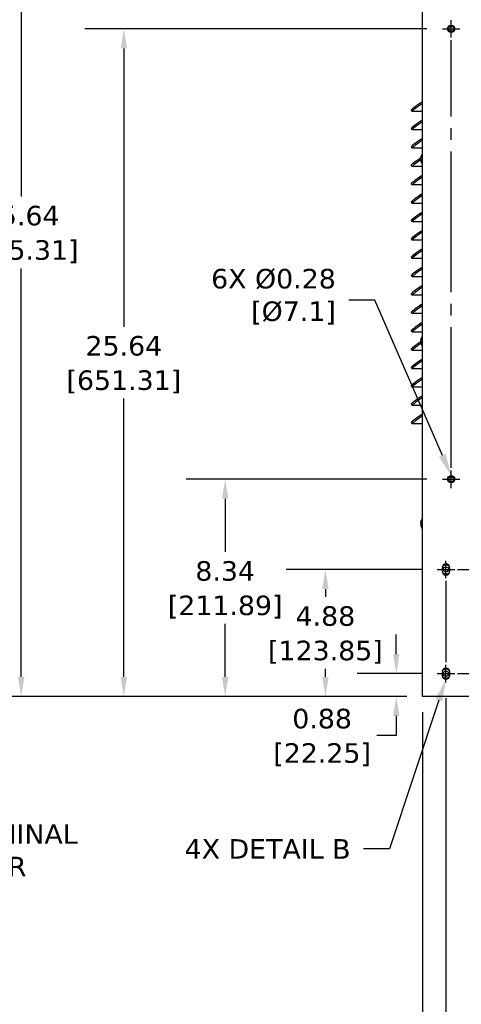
# Model space of a CAD drawing. Header units: inches. Extents: x -1 to 128, y 3 to 101.
# Tile 14 of 17: x 66 to 83, y 36 to 74. Entities that reach past the tile are written whole.
import ezdxf
from ezdxf import colors
from ezdxf.entities.mleader import LeaderData, LeaderLine
from ezdxf.math import Vec2, Vec3

# ---------------------------------------------------------------- set-up
doc = ezdxf.new("R2010")
doc.units = ezdxf.units.IN
doc.header["$LTSCALE"] = 12
doc.header["$MEASUREMENT"] = 0
doc.header["$PDSIZE"] = -1
doc.linetypes.add('SLD-Center', pattern=[0.75, 0.6, -0.05, 0.05, -0.05])
doc.linetypes.add('SLD-Solid', pattern=[0])
doc.layers.add('CENTER', color=40, linetype='SLD-Center')
doc.layers.add('DIMENSIONS', color=140, linetype='SLD-Solid', lineweight=25)
doc.styles.get("Standard").update_dxf_attribs({"font": 'verdana.ttf'})
doc.dimstyles.get("Standard").update_dxf_attribs({"dimtxt": 0.18, "dimasz": 0.18, "dimexe": 0.18, "dimexo": 0.0625, "dimgap": 0.09, "dimtad": 0, "dimtih": 1, "dimtoh": 1, "dimdec": 4, "dimzin": 0, "dimdsep": 46, "dimtxsty": 'Standard', "dimcen": 0.09, "dimadec": 0, "dimazin": 0, "dimtfac": 1, "dimtdec": 4, "dimtofl": 0, "dimtmove": 0, "dimatfit": 3, "dimfxl": 0, "dimtolj": 1, "dimtzin": 0, "dimarcsym": 0})

# ---------------------------------------------------------------- blocks, each defined once
blk = doc.blocks.new('*D143')
at = {"layer": 'Defpoints', "color": 0}
for p in [(82.09, 48.699), (80.521, 47.823), (81.529, 47.823)]:
    blk.add_point(p, dxfattribs=at)
at = {"layer": 'DIMENSIONS', "color": 0, "lineweight": -2}
for p, q in [((80.521, 49.449), (80.521, 50.199)), ((81.49, 48.699), (79.021, 48.699)), ((80.929, 47.823), (79.021, 47.823)), ((80.521, 47.073), (80.521, 46.323)), ((80.521, 46.323), (79.771, 46.323))]:
    blk.add_line(p, q, dxfattribs=at)
at = {"layer": 'DIMENSIONS', "color": 0}
for points in [[(80.396, 49.449), (80.646, 49.449), (80.521, 48.699)], [(80.396, 47.073), (80.646, 47.073), (80.521, 47.823)]]:
    blk.add_solid(points, dxfattribs=at)
at = {"layer": 'DIMENSIONS', "color": 0, "char_height": 0.75, "attachment_point": 5}
for s, insert in [('\\A1;0.88', (77.674, 46.965)), ('\\A1;[22.25]', (77.674, 45.582))]:
    blk.add_mtext(s, dxfattribs=dict(at, insert=insert))
blk = doc.blocks.new('*D142')
at = {"layer": 'Defpoints', "color": 0}
for p in [(77.8, 52.699), (82.09, 52.699), (81.529, 47.823)]:
    blk.add_point(p, dxfattribs=at)
at = {"layer": 'DIMENSIONS', "color": 0, "lineweight": -2}
for p, q in [((81.49, 52.699), (76.3, 52.699)), ((77.8, 51.949), (77.8, 51.643)), ((77.8, 48.573), (77.8, 48.878)), ((80.929, 47.823), (76.3, 47.823))]:
    blk.add_line(p, q, dxfattribs=at)
at = {"layer": 'DIMENSIONS', "color": 0}
for points in [[(77.675, 51.949), (77.925, 51.949), (77.8, 52.699)], [(77.675, 48.573), (77.925, 48.573), (77.8, 47.823)]]:
    blk.add_solid(points, dxfattribs=at)
at = {"layer": 'DIMENSIONS', "color": 0, "char_height": 0.75, "attachment_point": 5}
for s, insert in [('\\A1;4.88', (77.8, 50.903)), ('\\A1;[123.85]', (77.8, 49.52))]:
    blk.add_mtext(s, dxfattribs=dict(at, insert=insert))
blk = doc.blocks.new('*D141')
at = {"layer": 'Defpoints', "color": 0}
for p in [(73.952, 56.165), (82.29, 56.165), (81.529, 47.823)]:
    blk.add_point(p, dxfattribs=at)
at = {"layer": 'DIMENSIONS', "color": 0, "lineweight": -2}
for p, q in [((81.69, 56.165), (72.452, 56.165)), ((73.952, 55.415), (73.952, 53.376)), ((73.952, 48.573), (73.952, 50.611)), ((80.929, 47.823), (72.452, 47.823))]:
    blk.add_line(p, q, dxfattribs=at)
at = {"layer": 'DIMENSIONS', "color": 0}
for points in [[(73.827, 55.415), (74.077, 55.415), (73.952, 56.165)], [(73.827, 48.573), (74.077, 48.573), (73.952, 47.823)]]:
    blk.add_solid(points, dxfattribs=at)
at = {"layer": 'DIMENSIONS', "color": 0, "char_height": 0.75, "attachment_point": 5}
for s, insert in [('\\A1;8.34', (73.952, 52.636)), ('\\A1;[211.89]', (73.952, 51.253))]:
    blk.add_mtext(s, dxfattribs=dict(at, insert=insert))
blk = doc.blocks.new('*D140')
at = {"layer": 'Defpoints', "color": 0}
for p in [(70.062, 73.465), (82.29, 73.465), (81.529, 47.823)]:
    blk.add_point(p, dxfattribs=at)
at = {"layer": 'DIMENSIONS', "color": 0, "lineweight": -2}
for p, q in [((81.69, 73.465), (68.562, 73.465)), ((70.062, 72.715), (70.062, 62.025)), ((70.062, 48.573), (70.062, 59.262)), ((80.929, 47.823), (68.562, 47.823))]:
    blk.add_line(p, q, dxfattribs=at)
at = {"layer": 'DIMENSIONS', "color": 0}
for points in [[(69.937, 72.715), (70.187, 72.715), (70.062, 73.465)], [(69.937, 48.573), (70.187, 48.573), (70.062, 47.823)]]:
    blk.add_solid(points, dxfattribs=at)
at = {"layer": 'DIMENSIONS', "color": 0, "char_height": 0.75, "attachment_point": 5}
for s, insert in [('\\A1;25.64', (70.062, 61.284)), ('\\A1;[651.31]', (70.062, 59.903))]:
    blk.add_mtext(s, dxfattribs=dict(at, insert=insert))
blk = doc.blocks.new('*D139')
at = {"layer": 'Defpoints', "color": 0}
for p in [(66.121, 83.465), (82.29, 83.465), (81.529, 47.823)]:
    blk.add_point(p, dxfattribs=at)
at = {"layer": 'DIMENSIONS', "color": 0, "lineweight": -2}
for p, q in [((81.69, 83.465), (64.621, 83.465)), ((66.121, 82.715), (66.121, 67.025)), ((66.121, 48.573), (66.121, 64.262)), ((80.929, 47.823), (64.621, 47.823))]:
    blk.add_line(p, q, dxfattribs=at)
at = {"layer": 'DIMENSIONS', "color": 0}
for points in [[(65.996, 82.715), (66.246, 82.715), (66.121, 83.465)], [(65.996, 48.573), (66.246, 48.573), (66.121, 47.823)]]:
    blk.add_solid(points, dxfattribs=at)
at = {"layer": 'DIMENSIONS', "color": 0, "char_height": 0.75, "attachment_point": 5}
for s, insert in [('\\A1;35.64', (66.121, 66.284)), ('\\A1;[905.31]', (66.121, 64.903))]:
    blk.add_mtext(s, dxfattribs=dict(at, insert=insert))
blk = doc.blocks.new('*D155')
at = {"layer": 'Defpoints', "color": 0}
for p in [(81.529, 47.823), (93.329, 47.823), (81.529, 28.714)]:
    blk.add_point(p, dxfattribs=at)
at = {"layer": 'DIMENSIONS', "color": 0, "lineweight": -2}
for p, q in [((81.529, 47.223), (81.529, 27.214)), ((93.329, 47.223), (93.329, 27.214)), ((82.279, 28.714), (85.004, 28.714)), ((92.579, 28.714), (89.855, 28.714))]:
    blk.add_line(p, q, dxfattribs=at)
at = {"layer": 'DIMENSIONS', "color": 0}
for points in [[(82.279, 28.839), (82.279, 28.589), (81.529, 28.714)], [(92.579, 28.839), (92.579, 28.589), (93.329, 28.714)]]:
    blk.add_solid(points, dxfattribs=at)
at = {"layer": 'DIMENSIONS', "color": 0, "char_height": 0.75, "attachment_point": 5}
for s, insert in [('\\A1;11.80', (87.429, 29.356)), ('\\A1;[299.72]', (87.429, 27.974))]:
    blk.add_mtext(s, dxfattribs=dict(at, insert=insert))
blk = doc.blocks.new('*D154')
at = {"layer": 'Defpoints', "color": 0}
for p in [(82.428, 48.36), (93.329, 47.823), (82.428, 31.714)]:
    blk.add_point(p, dxfattribs=at)
at = {"layer": 'DIMENSIONS', "color": 0, "lineweight": -2}
for p, q in [((82.428, 47.76), (82.428, 30.214)), ((93.329, 47.223), (93.329, 30.214)), ((83.178, 31.714), (85.454, 31.714)), ((92.579, 31.714), (90.304, 31.714))]:
    blk.add_line(p, q, dxfattribs=at)
at = {"layer": 'DIMENSIONS', "color": 0}
for points in [[(83.178, 31.839), (83.178, 31.589), (82.428, 31.714)], [(92.579, 31.839), (92.579, 31.589), (93.329, 31.714)]]:
    blk.add_solid(points, dxfattribs=at)
at = {"layer": 'DIMENSIONS', "color": 0, "char_height": 0.75, "attachment_point": 5}
for s, insert in [('\\A1;10.90', (87.879, 32.355)), ('\\A1;[276.89]', (87.879, 30.974))]:
    blk.add_mtext(s, dxfattribs=dict(at, insert=insert))

msp = doc.modelspace()

# ---------------------------------------------------------------- linework, layer by layer
for p, q in [((81.52933, 47.82254), (81.52933, 85.53354)), ((81.46014, 70.62478), (81.52933, 70.67342)), ((81.49328, 70.57727), (81.52933, 70.60261)), ((81.09363, 70.33873), (81.12677, 70.29122)), ((81.52933, 70.29048), (81.12884, 70.29048)), ((81.46014, 69.9189), (81.52933, 69.96753)), ((81.09363, 69.63284), (81.12677, 69.58533)), ((81.49328, 69.87139), (81.52933, 69.89673)), ((81.52933, 69.5846), (81.12884, 69.5846)), ((81.46014, 69.21302), (81.52933, 69.26165)), ((81.09363, 68.92696), (81.12677, 68.87945)), ((81.52933, 68.87872), (81.12884, 68.87872)), ((81.49328, 69.16551), (81.52933, 69.19085)), ((81.45916, 68.52235), (81.45927, 68.52235)), ((81.09363, 68.22108), (81.12677, 68.17357)), ((81.52933, 68.17283), (81.12884, 68.17283)), ((81.46014, 67.80125), (81.52933, 67.84989)), ((81.49328, 67.75374), (81.52933, 67.77908)), ((81.09363, 67.5152), (81.12677, 67.46769)), ((81.52933, 67.46695), (81.12884, 67.46695)), ((81.46014, 67.09537), (81.52933, 67.144)), ((81.49328, 67.04786), (81.52933, 67.0732)), ((81.09363, 66.80931), (81.12677, 66.7618)), ((81.52933, 66.76107), (81.12884, 66.76107)), ((81.46014, 66.38949), (81.52933, 66.43812)), ((81.49328, 66.34198), (81.52933, 66.36732)), ((81.09363, 66.10343), (81.12677, 66.05592)), ((81.52933, 66.05519), (81.12884, 66.05519)), ((81.46014, 65.6836), (81.52933, 65.73224)), ((81.49328, 65.63609), (81.52933, 65.66144)), ((81.09363, 65.39755), (81.12677, 65.35004)), ((81.52933, 65.34931), (81.12884, 65.34931)), ((81.09363, 64.69167), (81.12677, 64.64416)), ((81.46014, 64.97772), (81.52933, 65.02636)), ((81.49328, 64.93021), (81.52933, 64.95555)), ((81.52933, 64.64342), (81.12884, 64.64342)), ((81.46014, 64.27184), (81.52933, 64.32048)), ((81.09363, 63.98579), (81.12677, 63.93827)), ((81.52933, 63.93754), (81.12884, 63.93754)), ((81.49328, 64.22433), (81.52933, 64.24967)), ((81.46014, 63.56596), (81.52933, 63.61459)), ((81.49328, 63.51845), (81.52933, 63.54379)), ((81.09363, 63.2799), (81.12677, 63.23239)), ((81.52933, 63.23166), (81.12884, 63.23166)), ((81.46014, 62.86008), (81.52933, 62.90871)), ((81.49328, 62.81256), (81.52933, 62.83791)), ((81.09363, 62.57402), (81.12677, 62.52651)), ((81.52933, 62.52578), (81.12884, 62.52578)), ((81.46014, 62.15419), (81.52933, 62.20283)), ((81.49328, 62.10668), (81.52933, 62.13202)), ((81.09363, 61.86814), (81.12677, 61.82063)), ((81.52933, 61.81989), (81.12884, 61.81989)), ((81.45916, 61.52235), (81.45927, 61.52235)), ((81.09363, 61.16226), (81.12677, 61.11475)), ((81.52933, 61.11401), (81.12884, 61.11401)), ((81.46014, 60.74243), (81.52933, 60.79106)), ((81.49328, 60.69492), (81.52933, 60.72026)), ((81.09363, 60.45637), (81.12677, 60.40886)), ((81.52933, 60.40813), (81.12884, 60.40813)), ((81.46014, 60.03655), (81.52933, 60.08518)), ((81.49328, 59.98903), (81.52933, 60.01438)), ((81.09363, 59.75049), (81.12677, 59.70298)), ((81.52933, 59.70225), (81.12884, 59.70225)), ((81.46014, 59.33066), (81.52933, 59.3793)), ((81.09363, 59.04461), (81.12677, 58.9971)), ((81.49328, 59.28315), (81.52933, 59.30849)), ((81.52933, 58.99636), (81.12884, 58.99636)), ((81.46014, 58.62478), (81.52933, 58.67342)), ((81.09363, 58.33873), (81.12677, 58.29122)), ((81.52933, 58.29048), (81.12884, 58.29048)), ((81.49328, 58.57727), (81.52933, 58.60261)), ((82.57567, 56.24954), (82.68103, 56.24954)), ((82.57567, 56.24954), (82.68103, 56.24954)), ((81.45916, 54.52235), (81.45927, 54.52235)), ((82.27985, 52.76004), (82.27985, 52.63504)), ((82.57685, 52.63504), (82.57685, 52.76004)), ((82.27985, 48.76004), (82.27985, 48.63504)), ((82.57685, 48.63504), (82.57685, 48.76004)), ((93.32933, 47.82254), (81.52933, 47.82254))]:
    msp.add_line(p, q)
for centre, radius in [((82.62835, 73.46454), 0.1385), ((82.62835, 73.46454), 0.1), ((82.62835, 56.16454), 0.1385), ((82.62835, 56.16454), 0.1), ((82.42835, 52.69852), 0.1), ((82.42835, 48.69852), 0.1)]:
    msp.add_circle(centre, radius)
for centre, radius, start, end in [((81.53538, 68.47964), 0.07958, 173.371063, 183.771496), ((81.75683, 68.46454), 0.30312, 138.634962, 169.008884), ((81.50925, 68.42576), 0.05225, 178.872036, 190.760183), ((81.75683, 68.46454), 0.30313, 194.913727, 221.365038), ((81.75683, 61.46454), 0.30312, 138.634962, 169.008884), ((81.53538, 61.47964), 0.07958, 173.371063, 183.771496), ((81.50925, 61.42576), 0.05225, 178.872036, 190.760183), ((81.75683, 61.46454), 0.30313, 194.913727, 221.365038), ((81.53538, 54.47964), 0.07958, 173.371063, 183.771496), ((81.75683, 54.46454), 0.30312, 138.634962, 169.008884), ((81.50925, 54.42576), 0.05225, 178.872036, 190.760183), ((81.75683, 54.46454), 0.30313, 194.913727, 221.365038), ((82.42835, 52.76004), 0.1485, 0, 180), ((82.42835, 52.63504), 0.1485, 180, 0), ((82.42835, 52.69852), 0.172, 211.966949, 328.033051), ((82.42835, 52.69852), 0.172, 32.32654, 147.67346), ((82.42835, 48.76004), 0.1485, 0, 180), ((82.42835, 48.69852), 0.172, 32.32654, 147.67346), ((82.42835, 48.63504), 0.1485, 180, 0), ((82.42835, 48.69852), 0.172, 211.966949, 328.033051)]:
    msp.add_arc(centre, radius, start, end)
for centre, major_axis, ratio, start_param, end_param in [((81.50372, 70.62478), (0.41009, 0.28605), 0.04999048, 1.64234053, 3.14159265), ((81.53686, 70.57727), (0.41009, 0.28605), 0.04999048, 1.64234053, 3.21313685), ((81.50372, 69.9189), (0.41009, 0.28605), 0.04999048, 1.64234053, 3.14159265), ((81.53686, 69.87139), (0.41009, 0.28605), 0.04999048, 1.64234053, 3.21313685), ((81.50372, 69.21302), (0.41009, 0.28605), 0.04999048, 1.64234053, 3.14159265), ((81.53686, 69.16551), (0.41009, 0.28605), 0.04999048, 1.64234053, 3.21313685), ((81.50372, 68.50713), (0.41009, 0.28605), 0.04999048, 1.64234053, 3.14159265), ((81.7538, 68.50049), (-0.29792, -0.0251), 0.69239833, 0.0047632, 0.11276823), ((81.7526, 68.45242), (-0.2823, 0.09846), 0.96647436, 0.11246242, 0.22046745), ((81.75803, 68.51261), (-0.29888, 0.00745), 0.27407603, 6.14007647, 6.24808151), ((81.53686, 68.45962), (0.41009, 0.28605), 0.04999048, 1.72335894, 3.21313685), ((81.75563, 68.41647), (-0.29888, 0.00745), 0.27407603, 6.14007647, 6.24808151), ((81.7526, 68.45242), (-0.2823, 0.09846), 0.96647436, 0.47217606, 0.58018109), ((81.50372, 67.80125), (0.41009, 0.28605), 0.04999048, 1.64234053, 3.14159265), ((81.53686, 67.75374), (0.41009, 0.28605), 0.04999048, 1.64234053, 3.21313685), ((81.50372, 67.09537), (0.41009, 0.28605), 0.04999048, 1.64234053, 3.14159265), ((81.53686, 67.04786), (0.41009, 0.28605), 0.04999048, 1.64234053, 3.21313685), ((81.50372, 66.38949), (0.41009, 0.28605), 0.04999048, 1.64234053, 3.14159265), ((81.53686, 66.34198), (0.41009, 0.28605), 0.04999048, 1.64234053, 3.21313685), ((81.50372, 65.6836), (0.41009, 0.28605), 0.04999048, 1.64234053, 3.14159265), ((81.53686, 65.63609), (0.41009, 0.28605), 0.04999048, 1.64234053, 3.21313685), ((81.50372, 64.97772), (0.41009, 0.28605), 0.04999048, 1.64234053, 3.14159265), ((81.53686, 64.93021), (0.41009, 0.28605), 0.04999048, 1.64234053, 3.21313685), ((81.50372, 64.27184), (0.41009, 0.28605), 0.04999048, 1.64234053, 3.14159265), ((81.53686, 64.22433), (0.41009, 0.28605), 0.04999048, 1.64234053, 3.21313685), ((81.50372, 63.56596), (0.41009, 0.28605), 0.04999048, 1.64234053, 3.14159265), ((81.53686, 63.51845), (0.41009, 0.28605), 0.04999048, 1.64234053, 3.21313685), ((81.50372, 62.86008), (0.41009, 0.28605), 0.04999048, 1.64234053, 3.14159265), ((81.53686, 62.81256), (0.41009, 0.28605), 0.04999048, 1.64234053, 3.21313685), ((81.50372, 62.15419), (0.41009, 0.28605), 0.04999048, 1.64234053, 3.14159265), ((81.53686, 62.10668), (0.41009, 0.28605), 0.04999048, 1.64234053, 3.21313685), ((81.50372, 61.44831), (0.41009, 0.28605), 0.04999048, 1.64234053, 3.14159265), ((81.53686, 61.4008), (0.41009, 0.28605), 0.04999048, 1.71051217, 3.21313685), ((81.7538, 61.50049), (-0.29792, -0.0251), 0.69239833, 0.0047632, 0.11276823), ((81.7526, 61.45242), (-0.2823, 0.09846), 0.96647436, 0.11246242, 0.22046745), ((81.75563, 61.41647), (-0.29888, 0.00745), 0.27407603, 6.14007647, 6.24808151), ((81.7526, 61.45242), (-0.2823, 0.09846), 0.96647436, 0.47217606, 0.58018109), ((81.75803, 61.51261), (-0.29888, 0.00745), 0.27407603, 6.14007647, 6.24808151), ((81.50372, 60.74243), (0.41009, 0.28605), 0.04999048, 1.64234053, 3.14159265), ((81.53686, 60.69492), (0.41009, 0.28605), 0.04999048, 1.64234053, 3.21313685), ((81.50372, 60.03655), (0.41009, 0.28605), 0.04999048, 1.64234053, 3.14159265), ((81.53686, 59.98903), (0.41009, 0.28605), 0.04999048, 1.64234053, 3.21313685), ((81.50372, 59.33066), (0.41009, 0.28605), 0.04999048, 1.64234053, 3.14159265), ((81.53686, 59.28315), (0.41009, 0.28605), 0.04999048, 1.64234053, 3.21313685), ((81.50372, 58.62478), (0.41009, 0.28605), 0.04999048, 1.64234053, 3.14159265), ((81.53686, 58.57727), (0.41009, 0.28605), 0.04999048, 1.64234053, 3.21313685), ((81.7538, 54.50049), (-0.29792, -0.0251), 0.69239833, 0.0047632, 0.11276823), ((81.7526, 54.45242), (-0.2823, 0.09846), 0.96647436, 0.11246242, 0.22046745), ((81.75803, 54.51261), (-0.29888, 0.00745), 0.27407603, 6.14007647, 6.24808151), ((81.75563, 54.41647), (-0.29888, 0.00745), 0.27407603, 6.14007647, 6.24808151), ((81.7526, 54.45242), (-0.2823, 0.09846), 0.96647436, 0.47217606, 0.58018109)]:
    msp.add_ellipse(centre, major_axis=major_axis, ratio=ratio, start_param=start_param, end_param=end_param)
for points, knots in [([(81.45973, 68.45233), (81.45983, 68.45192), (81.46003, 68.45109), (81.46028, 68.44958), (81.46054, 68.44766), (81.46077, 68.44533), (81.46089, 68.4427), (81.46088, 68.44023), (81.46073, 68.43812), (81.46047, 68.43643), (81.46022, 68.43583), (81.4601, 68.43553)], [0, 0, 0, 0, 0.08293859, 0.16580516, 0.25082827, 0.37694684, 0.49994817, 0.62294666, 0.74929999, 0.87586719, 1, 1, 1, 1]), ([(81.4625, 68.53167), (81.46258, 68.5318), (81.46275, 68.53206), (81.46293, 68.53207), (81.46307, 68.53174), (81.46314, 68.5309), (81.46305, 68.52933), (81.46281, 68.52725), (81.46243, 68.5248), (81.46196, 68.52218), (81.46159, 68.52048), (81.46141, 68.51963)], [0, 0, 0, 0, 0.08294164, 0.1658086, 0.2508294, 0.37694499, 0.49994915, 0.62294997, 0.74930265, 0.87586715, 1, 1, 1, 1]), ([(81.45973, 61.45233), (81.45983, 61.45192), (81.46003, 61.45109), (81.46028, 61.44958), (81.46054, 61.44766), (81.46077, 61.44533), (81.46089, 61.4427), (81.46088, 61.44023), (81.46073, 61.43812), (81.46047, 61.43643), (81.46022, 61.43583), (81.4601, 61.43553)], [0, 0, 0, 0, 0.08293859, 0.16580516, 0.25082827, 0.37694684, 0.49994817, 0.62294666, 0.74929999, 0.87586719, 1, 1, 1, 1]), ([(81.4625, 61.53167), (81.46258, 61.5318), (81.46275, 61.53206), (81.46293, 61.53207), (81.46307, 61.53174), (81.46314, 61.5309), (81.46305, 61.52933), (81.46281, 61.52725), (81.46243, 61.5248), (81.46196, 61.52218), (81.46159, 61.52048), (81.46141, 61.51963)], [0, 0, 0, 0, 0.08294164, 0.1658086, 0.2508294, 0.37694499, 0.49994915, 0.62294997, 0.74930265, 0.87586715, 1, 1, 1, 1]), ([(81.4625, 54.53167), (81.46258, 54.5318), (81.46275, 54.53206), (81.46293, 54.53207), (81.46307, 54.53174), (81.46314, 54.5309), (81.46305, 54.52933), (81.46281, 54.52725), (81.46243, 54.5248), (81.46196, 54.52218), (81.46159, 54.52048), (81.46141, 54.51963)], [0, 0, 0, 0, 0.08294164, 0.1658086, 0.2508294, 0.37694499, 0.49994915, 0.62294997, 0.74930265, 0.87586715, 1, 1, 1, 1]), ([(81.45973, 54.45233), (81.45983, 54.45192), (81.46003, 54.45109), (81.46028, 54.44958), (81.46054, 54.44766), (81.46077, 54.44533), (81.46089, 54.4427), (81.46088, 54.44023), (81.46073, 54.43812), (81.46047, 54.43643), (81.46022, 54.43583), (81.4601, 54.43553)], [0, 0, 0, 0, 0.08293859, 0.16580516, 0.25082827, 0.37694684, 0.49994817, 0.62294666, 0.74929999, 0.87586719, 1, 1, 1, 1])]:
    msp.add_open_spline(points, degree=3, knots=knots)
at = {"layer": 'CENTER', "ltscale": 0.125}
for p, q in [((82.62835, 73.12604), (82.62835, 73.80304)), ((82.28985, 73.46454), (82.96685, 73.46454)), ((82.62835, 55.82604), (82.62835, 56.50304)), ((82.28985, 56.16454), (82.96685, 56.16454)), ((82.42835, 52.36002), (82.42835, 53.03702)), ((82.08985, 52.69852), (82.76685, 52.69852)), ((82.42835, 48.36002), (82.42835, 49.03702)), ((82.08985, 48.69852), (82.76685, 48.69852))]:
    msp.add_line(p, q, dxfattribs=at)
at = {"layer": 'CENTER', "ltscale": 0.75}
for p, q in [((82.62835, 56.60304), (82.62835, 73.02604)), ((82.86685, 52.69852), (91.98985, 52.69852)), ((82.42835, 52.26002), (82.42835, 49.13702)), ((82.86685, 48.69852), (91.98985, 48.69852))]:
    msp.add_line(p, q, dxfattribs=at)

# ---------------------------------------------------------------- dimensions: what is measured, and where the dimension line sits
at = {"layer": 'DIMENSIONS'}
for base, p1, p2, picture, middle in [((66.12127, 83.46454), (81.52933, 47.82254), (82.28985, 83.46454), '*D139', (66.12127, 65.64354)), ((70.06219, 73.46454), (81.52933, 47.82254), (82.28985, 73.46454), '*D140', (70.06219, 60.64354)), ((73.95201, 56.16454), (81.52933, 47.82254), (82.28985, 56.16454), '*D141', (73.95201, 51.99354)), ((77.79965, 52.69852), (81.52933, 47.82254), (82.08985, 52.69852), '*D142', (77.79965, 50.26053)), ((80.52087, 47.82254), (82.08985, 48.69852), (81.52933, 47.82254), '*D143', (77.67357, 46.32254))]:
    dim = msp.add_linear_dim(base=base, p1=p1, p2=p2, angle=90, dimstyle='Standard', override={"dimtxt": 0.75, "dimasz": 0.75, "dimexe": 1.5, "dimexo": 0.6, "dimgap": 0.25, "dimdec": 2, "dimzin": 1, "dimpost": '\\X', "dimtdec": 2, "dimtzin": 1}, dxfattribs=at)
    dim.commit()
    dim.dimension.update_dxf_attribs({"geometry": picture, "text_midpoint": middle})
for base, p2, picture, middle in [((82.42835, 31.71434), (82.42835, 48.36002), '*D154', (87.87884, 31.71434)), ((81.52933, 28.71434), (81.52933, 47.82254), '*D155', (87.42933, 28.71434))]:
    dim = msp.add_linear_dim(base=base, p1=(93.32933, 47.82254), p2=p2, dimstyle='Standard', override={"dimtxt": 0.75, "dimasz": 0.75, "dimexe": 1.5, "dimexo": 0.6, "dimgap": 0.25, "dimdec": 2, "dimzin": 1, "dimpost": '\\X', "dimtdec": 2, "dimtzin": 1}, dxfattribs=at)
    dim.commit()
    dim.dimension.update_dxf_attribs({"geometry": picture, "text_midpoint": middle})

# ---------------------------------------------------------------- leaders
ml = msp.add_multileader_mtext('Standard', dxfattribs=at)
ml.set_content('6X %%C0.28\\P[%%C7.1]', color=256)
ml.set_leader_properties(color=256, linetype='ByLayer', lineweight=-1)
ml.build(insert=Vec2(0, 0))
ml.multileader.update_dxf_attribs({"text_left_attachment_type": 2, "text_right_attachment_type": 2, "dogleg_length": 1, "arrow_head_size": 0.85})
ctx = ml.context
ctx.base_point, ctx.char_height, ctx.arrow_head_size, ctx.landing_gap_size, ctx.plane_origin = Vec3(72.9504, 63.04738), 0.75, 0.85, 0.5, Vec3(92.22835, 56.16454)
ctx.left_attachment, ctx.right_attachment, ctx.text_align_type = 2, 2, 2
notes = []
notes.append((ctx, [(1, (1, 1, 0), (79.69972, 63.04738), (-1, 0), 1, [(0, [(82.62835, 56.30304)], 0, [])])]))
ctx.mtext.insert, ctx.mtext.alignment, ctx.mtext.flow_direction = Vec3(78.19972, 64.2438), 3, 5
ml = msp.add_multileader_mtext('Standard', dxfattribs=at)
ml.set_content('POWER TERMINAL\\PBLOCK COVER', color=256)
ml.set_leader_properties(color=256, linetype='ByLayer', lineweight=-1)
ml.build(insert=Vec2(0, 0))
ml.multileader.update_dxf_attribs({"text_left_attachment_type": 2, "text_right_attachment_type": 2, "dogleg_length": 1, "arrow_head_size": 0.85})
ctx = ml.context
ctx.base_point, ctx.char_height, ctx.arrow_head_size, ctx.landing_gap_size, ctx.plane_origin = Vec3(58.4197, 41.91374), 0.75, 0.85, 0.5, Vec3(57.18009, 52.70791)
ctx.left_attachment, ctx.right_attachment = 2, 2
notes.append((ctx, [(0, (1, 1, 0), (57.4197, 41.91374), (1, 0), 1, [(0, [(56.63573, 50.18076)], 0, [])])]))
ctx.mtext.insert, ctx.mtext.flow_direction = Vec3(58.9197, 42.91374), 5
ml = msp.add_multileader_mtext('Standard', dxfattribs=at)
ml.set_content('4X DETAIL B', color=256)
ml.set_leader_properties(color=256, linetype='ByLayer', lineweight=-1)
ml.build(insert=Vec2(0, 0))
ml.multileader.update_dxf_attribs({"text_left_attachment_type": 2, "text_right_attachment_type": 2, "dogleg_length": 1, "arrow_head_size": 0.85})
ctx = ml.context
ctx.base_point, ctx.char_height, ctx.arrow_head_size, ctx.landing_gap_size, ctx.plane_origin = Vec3(71.7535, 41.96519), 0.75, 0.85, 0.5, Vec3(82.42835, 48.48654)
ctx.left_attachment, ctx.right_attachment, ctx.text_align_type = 2, 2, 2
notes.append((ctx, [(0, (1, 1, 0), (80.26526, 41.96519), (-1, 0), 1, [(0, [(82.42835, 48.48654)], 0, [])])]))
ctx.mtext.insert, ctx.mtext.alignment, ctx.mtext.flow_direction = Vec3(78.76526, 42.34044), 3, 5
for ctx, leaders in notes:
    for number, flags, end, landing, length, lines in leaders:
        leader = LeaderData()
        leader.index, (leader.has_last_leader_line, leader.has_dogleg_vector, leader.attachment_direction) = number, flags
        leader.last_leader_point, leader.dogleg_vector, leader.dogleg_length = Vec3(end), Vec3(landing), length
        for number, points, colour, breaks in lines:
            line = LeaderLine()
            line.index, line.vertices, line.color, line.breaks = number, Vec3.list(points), colors.encode_raw_color(colour), breaks
            leader.lines.append(line)
        ctx.leaders.append(leader)

doc.saveas('drawing.dxf')
